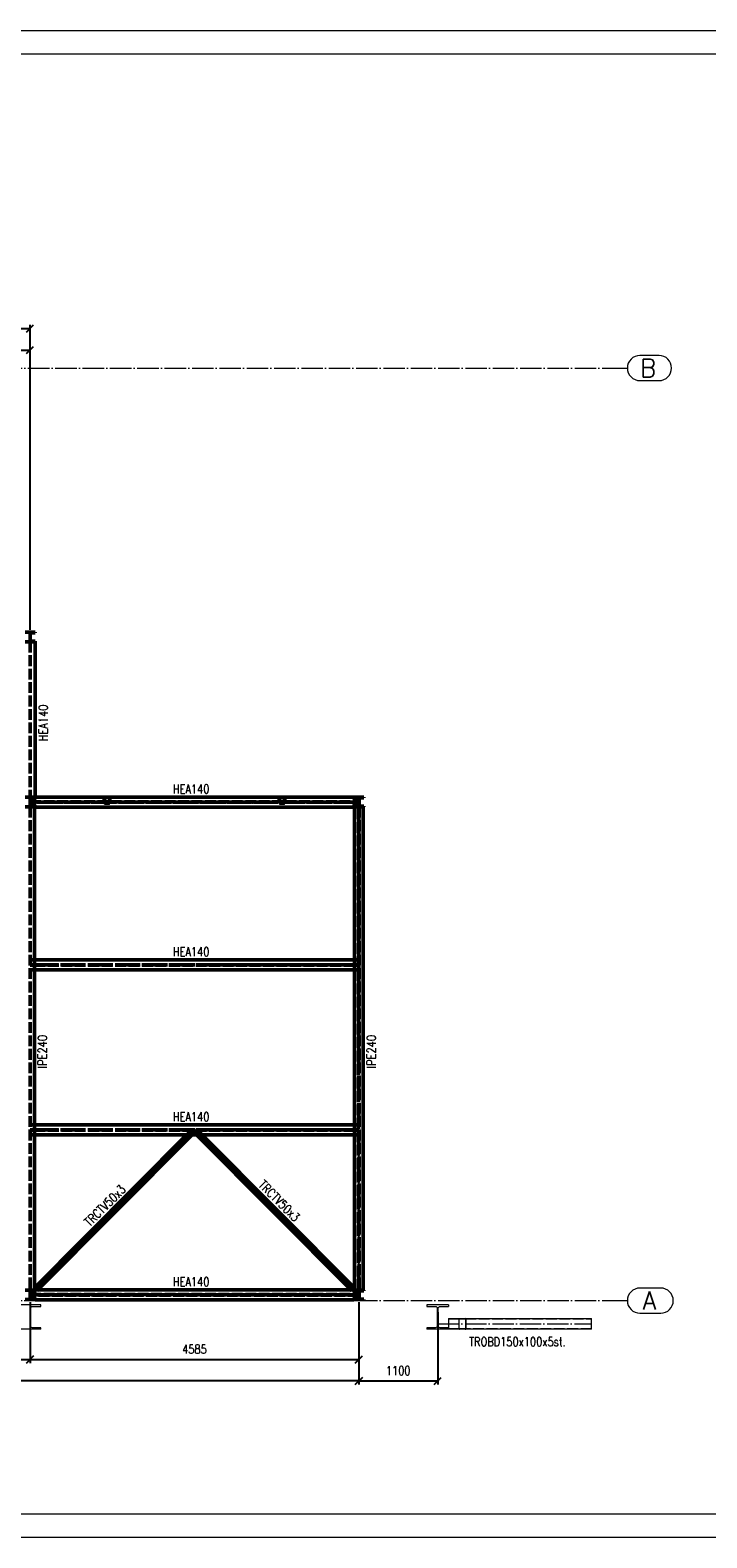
# Paper-space layout 'Layout1' of a CAD drawing. Extents: x -2 to 935, y -36 to 422.
# Tile 21 of 53: x 301 to 490, y 0 to 420. Entities that reach past the tile are written whole.
import ezdxf
from ezdxf.enums import TextEntityAlignment as Align

# ---------------------------------------------------------------- set-up
doc = ezdxf.new("R2010")
doc.units = 0
for name, pattern in [('ACAD_ISO02W100', [15, 12, -3]), ('ACAD_ISO04W100', [30.5, 24, -3, 0.5, -3]), ('HP_01_CER_B', [8, 5, -1, 1, -1])]:
    doc.linetypes.add(name, pattern=pattern)
doc.layers.get('0').update_dxf_attribs({"linetype": 'CONTINUOUS'})
doc.layers.get('DEFPOINTS').update_dxf_attribs({"color": 132, "linetype": 'CONTINUOUS'})
doc.layers.add('RAMECEK_HP', color=251, linetype='CONTINUOUS')
for name, color, linetype, lineweight in [('SS_1.ET-HALA_TaO-KCE_LEMOVANI', 9, 'CONTINUOUS', 13), ('SS_1.ET-HALA_TaO-RASTR', 7, 'HP_01_CER_B', 13), ('SS_1.ET-HALA_TaO-SLOUP', 9, 'CONTINUOUS', 13), ('SS_2.ET-HALA_TaO-VESTAVBA_A1÷B2-VAZBA2', 51, 'CONTINUOUS', 50), ('SS_KOTY', 3, 'CONTINUOUS', 25), ('SS_POPIS_PROFILU', 13, 'CONTINUOUS', 25), ('SS_STAV.OK-POPIS_PROFILU', 9, 'CONTINUOUS', 13)]:
    doc.layers.add(name, color=color, linetype=linetype, lineweight=lineweight)
doc.styles.add('ROMANS', font='romans.shx', dxfattribs={"width": 0.8})
doc.styles.add('romans.shx', font='romans.shx', dxfattribs={"height": 5})
doc.linetypes.add('ZIGZAG', pattern='A,0.00254,-5.08,[131,ltypeshp.shx,S=5.08,R=0,X=-5.08,Y=0],-10.16,[131,ltypeshp.shx,S=5.08,R=180,X=5.08,Y=0],-5.08', length=20.32254)
doc.dimstyles.new('A-1_(2.5)_50AS', dxfattribs={"dimtxt": 2.5, "dimasz": 2, "dimexe": 1, "dimexo": 2, "dimgap": 0, "dimtad": 0, "dimdec": 1, "dimlfac": 50, "dimrnd": 1, "dimtxsty": 'ROMANS', "dimblk1": 'OBLIQUE', "dimblk2": 'OBLIQUE', "dimsah": 1, "dimcen": 2, "dimclrd": 256, "dimclre": 256, "dimclrt": 256, "dimadec": 1, "dimazin": 2, "dimtfac": 0.714286, "dimtdec": 1, "dimtmove": 0, "dimatfit": 3, "dimldrblk": 'OPEN', "dimfxl": 1, "dimtvp": 1.142857, "dimtfill": 1, "dimtolj": 1, "dimlwd": -1, "dimlwe": -1, "dimarcsym": 0})

# ---------------------------------------------------------------- blocks, each defined once
blk = doc.blocks.new('*U6')
at = {"layer": 'RAMECEK_HP', "lineweight": 35, "const_width": 0.35}
for points in [[(0, 420), (0, 0), (743, 0), (743, 420)], [(6.5, 413.5), (6.5, 6.5), (736.5, 6.5), (736.5, 413.5)]]:
    blk.add_lwpolyline(points, close=True, dxfattribs=at)
at = {"layer": 'DEFPOINTS', "style": 'ROMANS', "width": 0.8}
blk.add_attdef('TISK', text='', height=10, dxfattribs=at).set_placement((743, -33), align=Align.RIGHT)
blk = doc.blocks.new('_Oblique')
at = {"color": 0, "linetype": 'ByBlock', "lineweight": -2}
blk.add_line((-0.5, -0.5), (0.5, 0.5), dxfattribs=at)
blk = doc.blocks.new('*D9')
at = {"layer": 'DEFPOINTS', "color": 0, "transparency": 16777216}
for p in [(187.14, 67.57, -9801.32), (300.74, 67.57, -9801.32), (300.74, 49.57)]:
    blk.add_point(p, dxfattribs=at)
at = {"layer": 'SS_KOTY', "transparency": 16777216}
for p, q in [((187.14, 65.57), (187.14, 48.57)), ((300.74, 65.57), (300.74, 48.57)), ((187.14, 49.57), (300.74, 49.57))]:
    blk.add_line(p, q, dxfattribs=at)
at = {"layer": 'SS_KOTY', "transparency": 16777216, "xscale": 2, "yscale": 2, "zscale": 2, "rotation": 180}
blk.add_blockref('_Oblique', (187.14, 49.57), dxfattribs=at)
at = {"layer": 'SS_KOTY', "transparency": 16777216, "xscale": 2, "yscale": 2, "zscale": 2}
blk.add_blockref('_Oblique', (300.74, 49.57), dxfattribs=at)
at = {"layer": 'SS_KOTY', "transparency": 16777216, "insert": (243.94, 52.43), "char_height": 2.5, "attachment_point": 5, "style": 'ROMANS', "bg_fill": 3, "box_fill_scale": 1.1, "bg_fill_color": 256, "bg_fill_true_color": 13158600, "bg_fill_transparency": 0}
blk.add_mtext('\\A1;5680', dxfattribs=at)
blk = doc.blocks.new('_OPEN')
at = {"color": 0, "linetype": 'ByBlock'}
for p, q in [((-1, 0.17), (0, 0)), ((0, 0), (-1, -0.17)), ((0, 0), (-1, 0))]:
    blk.add_line(p, q, dxfattribs=at)
blk = doc.blocks.new('*D10')
at = {"layer": 'DEFPOINTS', "color": 0, "transparency": 16777216}
for p in [(300.74, 67.57, -9801.32), (392.44, 67.57, -9801.32), (392.44, 49.57)]:
    blk.add_point(p, dxfattribs=at)
at = {"layer": 'SS_KOTY', "transparency": 16777216}
for p, q in [((300.74, 65.57), (300.74, 48.57)), ((392.44, 65.57), (392.44, 48.57)), ((300.74, 49.57), (392.44, 49.57))]:
    blk.add_line(p, q, dxfattribs=at)
at = {"layer": 'SS_KOTY', "transparency": 16777216, "xscale": 2, "yscale": 2, "zscale": 2, "rotation": 180}
blk.add_blockref('_Oblique', (300.74, 49.57), dxfattribs=at)
at = {"layer": 'SS_KOTY', "transparency": 16777216, "xscale": 2, "yscale": 2, "zscale": 2}
blk.add_blockref('_Oblique', (392.44, 49.57), dxfattribs=at)
at = {"layer": 'SS_KOTY', "transparency": 16777216, "insert": (346.59, 52.43), "char_height": 2.5, "attachment_point": 5, "style": 'ROMANS', "bg_fill": 3, "box_fill_scale": 1.1, "bg_fill_color": 256, "bg_fill_true_color": 13158600, "bg_fill_transparency": 0}
blk.add_mtext('\\A1;4585', dxfattribs=at)
blk = doc.blocks.new('*D11')
at = {"layer": 'DEFPOINTS', "color": 0, "transparency": 16777216}
for p in [(392.44, 67.57, -9801.32), (414.44, 64.77, -9790), (414.44, 43.57)]:
    blk.add_point(p, dxfattribs=at)
at = {"layer": 'SS_KOTY', "transparency": 16777216}
for p, q in [((392.44, 65.57), (392.44, 42.57)), ((414.44, 62.77), (414.44, 42.57)), ((392.44, 43.57), (414.44, 43.57))]:
    blk.add_line(p, q, dxfattribs=at)
at = {"layer": 'SS_KOTY', "transparency": 16777216, "xscale": 2, "yscale": 2, "zscale": 2, "rotation": 180}
blk.add_blockref('_Oblique', (392.44, 43.57), dxfattribs=at)
at = {"layer": 'SS_KOTY', "transparency": 16777216, "xscale": 2, "yscale": 2, "zscale": 2}
blk.add_blockref('_Oblique', (414.44, 43.57), dxfattribs=at)
at = {"layer": 'SS_KOTY', "transparency": 16777216, "insert": (403.44, 46.43), "char_height": 2.5, "attachment_point": 5, "style": 'ROMANS', "bg_fill": 3, "box_fill_scale": 1.1, "bg_fill_color": 256, "bg_fill_true_color": 13158600, "bg_fill_transparency": 0}
blk.add_mtext('\\A1;1100', dxfattribs=at)
blk = doc.blocks.new('*D12')
at = {"layer": 'DEFPOINTS', "color": 0, "transparency": 16777216}
for p in [(392.44, 67.57, -9801.32), (73.54, 65.82, -9790), (73.54, 43.57)]:
    blk.add_point(p, dxfattribs=at)
at = {"layer": 'SS_KOTY', "transparency": 16777216}
for p, q in [((73.54, 63.82), (73.54, 42.57)), ((392.44, 65.57), (392.44, 42.57)), ((392.44, 43.57), (73.54, 43.57))]:
    blk.add_line(p, q, dxfattribs=at)
at = {"layer": 'SS_KOTY', "transparency": 16777216, "xscale": 2, "yscale": 2, "zscale": 2, "rotation": 180}
blk.add_blockref('_Oblique', (73.54, 43.57), dxfattribs=at)
at = {"layer": 'SS_KOTY', "transparency": 16777216, "xscale": 2, "yscale": 2, "zscale": 2}
blk.add_blockref('_Oblique', (392.44, 43.57), dxfattribs=at)
at = {"layer": 'SS_KOTY', "transparency": 16777216, "insert": (232.99, 46.43), "char_height": 2.5, "attachment_point": 5, "style": 'ROMANS', "bg_fill": 3, "box_fill_scale": 1.1, "bg_fill_color": 256, "bg_fill_true_color": 13158600, "bg_fill_transparency": 0}
blk.add_mtext('\\A1;15945', dxfattribs=at)
blk = doc.blocks.new('*D26')
at = {"layer": 'DEFPOINTS', "color": 0, "transparency": 16777216}
for p in [(300.74, 337), (172.74, 296.97, -9801.32), (300.74, 250.97, -9800)]:
    blk.add_point(p, dxfattribs=at)
at = {"layer": 'SS_KOTY', "transparency": 16777216}
for p, q in [((172.74, 298.97), (172.74, 338)), ((172.74, 337), (300.74, 337)), ((300.74, 252.97), (300.74, 338))]:
    blk.add_line(p, q, dxfattribs=at)
at = {"layer": 'SS_KOTY', "transparency": 16777216, "xscale": 2, "yscale": 2, "zscale": 2, "rotation": 180}
blk.add_blockref('_Oblique', (172.74, 337), dxfattribs=at)
at = {"layer": 'SS_KOTY', "transparency": 16777216, "xscale": 2, "yscale": 2, "zscale": 2}
blk.add_blockref('_Oblique', (300.74, 337), dxfattribs=at)
at = {"layer": 'SS_KOTY', "transparency": 16777216, "insert": (236.74, 339.86), "char_height": 2.5, "attachment_point": 5, "style": 'ROMANS', "bg_fill": 3, "box_fill_scale": 1.1, "bg_fill_color": 256, "bg_fill_true_color": 13158600, "bg_fill_transparency": 0}
blk.add_mtext('\\A1;6400', dxfattribs=at)
blk = doc.blocks.new('*D29')
at = {"layer": 'DEFPOINTS', "color": 0, "transparency": 16777216}
for p in [(300.74, 331), (254.74, 250.97, -9800.8), (300.74, 250.97, -9800)]:
    blk.add_point(p, dxfattribs=at)
at = {"layer": 'SS_KOTY', "transparency": 16777216}
for p, q in [((254.74, 252.97), (254.74, 332)), ((254.74, 331), (300.74, 331)), ((300.74, 252.97), (300.74, 332))]:
    blk.add_line(p, q, dxfattribs=at)
at = {"layer": 'SS_KOTY', "transparency": 16777216, "xscale": 2, "yscale": 2, "zscale": 2, "rotation": 180}
blk.add_blockref('_Oblique', (254.74, 331), dxfattribs=at)
at = {"layer": 'SS_KOTY', "transparency": 16777216, "xscale": 2, "yscale": 2, "zscale": 2}
blk.add_blockref('_Oblique', (300.74, 331), dxfattribs=at)
at = {"layer": 'SS_KOTY', "transparency": 16777216, "insert": (277.74, 333.86), "char_height": 2.5, "attachment_point": 5, "style": 'ROMANS', "bg_fill": 3, "box_fill_scale": 1.1, "bg_fill_color": 256, "bg_fill_true_color": 13158600, "bg_fill_transparency": 0}
blk.add_mtext('\\A1;2300', dxfattribs=at)

psp = doc.layouts.get("Layout1")

# ---------------------------------------------------------------- linework, layer by layer
at = {"layer": 'SS_1.ET-HALA_TaO-KCE_LEMOVANI', "color": 5, "linetype": 'Continuous', "ltscale": 0.25}
for p, q in [((420.3392, 60.7703), (420.3392, 58.1703)), ((420.4392, 58.1703), (420.4392, 60.7703)), ((420.5392, 60.9703), (422.1392, 60.9703)), ((420.5392, 60.8703), (422.1392, 60.8703)), ((422.1392, 60.9703), (457.3422, 60.9703)), ((422.2392, 60.7703), (422.2392, 58.1703)), ((422.3392, 58.1703), (422.3392, 60.7703)), ((422.1392, 58.0703), (420.5392, 58.0703)), ((422.1392, 57.9703), (420.5392, 57.9703)), ((457.3422, 57.9703), (422.1392, 57.9703))]:
    psp.add_line(p, q, dxfattribs=at)
at = {"layer": 'SS_1.ET-HALA_TaO-KCE_LEMOVANI', "color": 9, "linetype": 'ACAD_ISO02W100', "ltscale": 0.25}
for p, q in [((422.1392, 60.8703), (457.3422, 60.8703)), ((457.3422, 58.0703), (422.1392, 58.0703))]:
    psp.add_line(p, q, dxfattribs=at)
at = {"layer": 'SS_1.ET-HALA_TaO-KCE_LEMOVANI', "color": 9, "linetype": 'ZIGZAG', "ltscale": 0.25}
psp.add_line((457.3422, 57.9703), (457.3422, 60.9703), dxfattribs=at)
at = {"layer": 'SS_1.ET-HALA_TaO-KCE_LEMOVANI', "color": 5, "linetype": 'Continuous', "ltscale": 0.25}
for centre, start, end in [((420.5392, 60.7703), 90, 180), ((422.1392, 60.7703), 0, 90), ((420.5392, 58.1703), 180, 270), ((422.1392, 58.1703), 270, 0)]:
    psp.add_arc(centre, 0.2, start, end, dxfattribs=at)
at = {"layer": 'SS_1.ET-HALA_TaO-KCE_LEMOVANI', "color": 5, "linetype": 'Continuous', "ltscale": 0.25, "extrusion": (-7.27596e-13, 3.0138e-13, -1)}
psp.add_arc((-420.5392, 60.7703), 0.1, 0, 90, dxfattribs=at)
at = {"layer": 'SS_1.ET-HALA_TaO-KCE_LEMOVANI', "color": 5, "linetype": 'Continuous', "ltscale": 0.25, "extrusion": (3.0138e-13, 7.27596e-13, -1)}
psp.add_arc((-422.1392, 60.7703), 0.1, 90, 180, dxfattribs=at)
at = {"layer": 'SS_1.ET-HALA_TaO-KCE_LEMOVANI', "color": 5, "linetype": 'Continuous', "ltscale": 0.25, "extrusion": (0, 0, -1)}
for centre, start, end in [((-420.5392, 58.1703), 270, 0), ((-422.1392, 58.1703), 180, 270)]:
    psp.add_arc(centre, 0.1, start, end, dxfattribs=at)
at = {"layer": 'SS_1.ET-HALA_TaO-RASTR', "linetype": 'Continuous', "ltscale": 0.25}
for p, q in [((476.1745, 329.4703), (470.8412, 329.4703)), ((470.8412, 322.4703), (476.1745, 322.4703)), ((476.6507, 69.4703), (470.8412, 69.4703)), ((470.8412, 62.4703), (476.6507, 62.4703))]:
    psp.add_line(p, q, dxfattribs=at)
at = {"layer": 'SS_1.ET-HALA_TaO-RASTR', "linetype": 'ACAD_ISO04W100', "ltscale": 0.25}
for p, q in [((462.3422, 325.9703), (462.3412, 325.9703)), ((462.3412, 325.9703), (467.3412, 325.9703)), ((462.3422, 65.9703), (462.3412, 65.9703)), ((462.3412, 65.9703), (467.3412, 65.9703))]:
    psp.add_line(p, q, dxfattribs=at)
at = {"layer": 'SS_1.ET-HALA_TaO-RASTR', "linetype": 'Continuous', "ltscale": 0.25}
for centre, start, end in [((470.8412, 325.9703), 90, 270), ((476.1745, 325.9703), 270, 90), ((470.8412, 65.9703), 90, 270), ((476.6507, 65.9703), 270, 90)]:
    psp.add_arc(centre, 3.5, start, end, dxfattribs=at)
at = {"layer": 'SS_2.ET-HALA_TaO-VESTAVBA_A1÷B2-VAZBA2', "color": 1, "linetype": 'Continuous', "ltscale": 0.25}
for p, q in [((299.3392, 206.3003), (302.1392, 206.3003)), ((301.0342, 206.1303), (302.1392, 206.1303)), ((391.0392, 206.3703), (302.1392, 206.3703)), ((302.1392, 206.3003), (302.1392, 205.9703)), ((391.0392, 205.9703), (391.0392, 206.3703)), ((391.0392, 206.3003), (393.8392, 206.3003)), ((391.0392, 206.1303), (392.1442, 206.1303)), ((392.7342, 206.1303), (393.8392, 206.1303)), ((393.8392, 206.1303), (393.8392, 206.3003)), ((299.3392, 203.6403), (302.1392, 203.6403)), ((300.7942, 205.8903), (300.7942, 204.0503)), ((302.0392, 205.8703), (300.7942, 205.8703)), ((300.7942, 204.0703), (302.0392, 204.0703)), ((302.1392, 203.8103), (301.0342, 203.8103)), ((301.9392, 160.9703), (301.9392, 203.6403)), ((302.1392, 203.9703), (302.1392, 203.5703)), ((302.1392, 203.5703), (391.0392, 203.5703)), ((391.0392, 203.5703), (391.0392, 203.9703)), ((392.1442, 203.8103), (391.0392, 203.8103)), ((391.0392, 203.6403), (393.8392, 203.6403)), ((392.3842, 205.8703), (391.1392, 205.8703)), ((391.1392, 204.0703), (392.3842, 204.0703)), ((391.2392, 160.9703), (391.2392, 203.6403)), ((392.3842, 205.8903), (392.3842, 205.8703)), ((392.3842, 205.8703), (392.3842, 204.0703)), ((392.3842, 204.0703), (392.3842, 204.0503)), ((392.4942, 204.0503), (392.4942, 205.8903)), ((393.8392, 203.8103), (392.7342, 203.8103)), ((393.8392, 203.6403), (393.8392, 203.8103)), ((301.9392, 160.9703), (391.2392, 160.9703)), ((301.9392, 158.1703), (301.9392, 160.9703)), ((391.2392, 158.1703), (391.2392, 160.9703)), ((301.9392, 114.9703), (301.9392, 158.1703)), ((301.9392, 158.1703), (391.2392, 158.1703)), ((391.2392, 114.9703), (391.2392, 158.1703)), ((301.9392, 114.9703), (391.2392, 114.9703)), ((301.9392, 112.1703), (301.9392, 114.9703)), ((391.2392, 112.1703), (391.2392, 114.9703)), ((301.9392, 112.1703), (391.2392, 112.1703))]:
    psp.add_line(p, q, dxfattribs=at)
at = {"layer": 'SS_2.ET-HALA_TaO-VESTAVBA_A1÷B2-VAZBA2', "color": 3, "linetype": 'ACAD_ISO02W100', "ltscale": 0.25}
for p, q in [((321.4392, 204.8603), (321.4392, 206.1403)), ((321.5192, 206.1403), (321.5192, 204.8603)), ((321.5992, 206.3003), (322.8792, 206.3003)), ((321.5992, 206.2203), (322.8792, 206.2203)), ((322.9592, 204.8603), (322.9592, 206.1403)), ((323.0392, 206.1403), (323.0392, 204.8603)), ((370.2392, 204.8603), (370.2392, 206.1403)), ((370.3192, 206.1403), (370.3192, 204.8603)), ((370.3992, 206.3003), (371.6792, 206.3003)), ((370.3992, 206.2203), (371.6792, 206.2203)), ((371.7592, 204.8603), (371.7592, 206.1403)), ((371.8392, 206.1403), (371.8392, 204.8603)), ((300.7942, 205.0253), (392.3842, 205.0253)), ((392.3842, 204.9153), (300.7942, 204.9153)), ((322.8792, 204.7803), (321.5992, 204.7803)), ((321.5992, 204.7003), (322.8792, 204.7003)), ((371.6792, 204.7803), (370.3992, 204.7803)), ((370.3992, 204.7003), (371.6792, 204.7003)), ((300.8012, 160.9703), (301.9392, 160.9703)), ((391.2392, 160.9703), (392.3772, 160.9703)), ((300.8012, 159.6253), (301.8392, 159.6253)), ((301.8392, 159.5153), (300.8012, 159.5153)), ((300.8012, 158.1703), (301.9392, 158.1703)), ((301.8392, 159.6253), (301.9099, 159.6253)), ((301.8392, 159.6253), (301.8392, 159.5153)), ((301.9099, 159.5153), (301.8392, 159.5153)), ((301.9099, 159.6253), (301.9392, 159.6253)), ((301.9392, 159.5153), (301.9099, 159.5153)), ((301.9392, 159.6253), (391.2392, 159.6253)), ((391.2392, 159.5153), (301.9392, 159.5153)), ((391.2392, 159.6253), (391.2685, 159.6253)), ((391.2685, 159.5153), (391.2392, 159.5153)), ((391.2392, 158.1703), (392.3772, 158.1703)), ((391.2685, 159.6253), (391.3392, 159.6253)), ((391.3392, 159.5153), (391.2685, 159.5153)), ((391.3392, 159.6253), (392.3772, 159.6253)), ((391.3392, 159.5153), (391.3392, 159.6253)), ((392.3772, 159.5153), (391.3392, 159.5153)), ((300.8012, 114.9703), (301.9392, 114.9703)), ((300.8012, 113.6253), (301.8392, 113.6253)), ((301.8392, 113.5153), (300.8012, 113.5153)), ((301.8392, 113.6253), (301.9099, 113.6253)), ((301.8392, 113.6253), (301.8392, 113.5153)), ((301.9099, 113.5153), (301.8392, 113.5153)), ((301.9099, 113.6253), (301.9392, 113.6253)), ((301.9392, 113.5153), (301.9099, 113.5153)), ((301.9392, 113.6253), (391.2392, 113.6253)), ((391.2392, 113.5153), (301.9392, 113.5153)), ((344.4878, 112.1703), (345.8284, 113.5153)), ((346.5366, 112.8093), (345.8284, 113.5153)), ((347.35, 113.5153), (346.6417, 112.8093)), ((347.35, 113.5153), (347.3075, 113.4729)), ((347.35, 113.5153), (348.6906, 112.1703)), ((391.2392, 114.9703), (392.3772, 114.9703)), ((391.2392, 113.6253), (391.2685, 113.6253)), ((391.2685, 113.5153), (391.2392, 113.5153)), ((391.2685, 113.6253), (391.3392, 113.6253)), ((391.3392, 113.5153), (391.2685, 113.5153)), ((391.3392, 113.6253), (392.3772, 113.6253)), ((391.3392, 113.5153), (391.3392, 113.6253)), ((392.3772, 113.5153), (391.3392, 113.5153)), ((300.8012, 112.1703), (301.9392, 112.1703)), ((345.815, 112.1703), (346.4941, 112.8517)), ((345.8997, 112.1703), (346.5366, 112.8093)), ((345.8997, 112.1703), (346.5366, 112.8093)), ((346.5366, 112.8093), (346.4941, 112.8517)), ((347.2787, 112.1703), (346.6417, 112.8093)), ((391.2392, 112.1703), (392.3772, 112.1703))]:
    psp.add_line(p, q, dxfattribs=at)
at = {"layer": 'SS_2.ET-HALA_TaO-VESTAVBA_A1÷B2-VAZBA2', "color": 7, "linetype": 'ACAD_ISO04W100', "ltscale": 0.25}
for p, q in [((392.4392, 204.9703), (300.7392, 204.9703)), ((392.4392, 159.5703), (300.7392, 159.5703)), ((392.4392, 113.5703), (300.7392, 113.5703))]:
    psp.add_line(p, q, dxfattribs=at)
at = {"layer": 'SS_2.ET-HALA_TaO-VESTAVBA_A1÷B2-VAZBA2', "color": 1, "linetype": 'Continuous', "ltscale": 0.25, "extrusion": (-1.51582e-13, 6.27875e-14, -1)}
psp.add_arc((-301.0342, 205.8903), 0.24, 0, 90, dxfattribs=at)
at = {"layer": 'SS_2.ET-HALA_TaO-VESTAVBA_A1÷B2-VAZBA2', "color": 3, "linetype": 'ACAD_ISO02W100', "ltscale": 0.25}
for centre, start, end in [((321.5992, 206.1403), 90, 180), ((322.8792, 206.1403), 0, 90), ((370.3992, 206.1403), 90, 180), ((371.6792, 206.1403), 0, 90), ((321.5992, 204.8603), 180, 270), ((322.8792, 204.8603), 270, 0), ((370.3992, 204.8603), 180, 270), ((371.6792, 204.8603), 270, 0)]:
    psp.add_arc(centre, 0.16, start, end, dxfattribs=at)
at = {"layer": 'SS_2.ET-HALA_TaO-VESTAVBA_A1÷B2-VAZBA2', "color": 3, "linetype": 'ACAD_ISO02W100', "ltscale": 0.25, "extrusion": (9.09495e-13, -3.76725e-13, -1)}
for centre in [(-321.5992, 206.1403), (-370.3992, 206.1403)]:
    psp.add_arc(centre, 0.08, 0, 90, dxfattribs=at)
at = {"layer": 'SS_2.ET-HALA_TaO-VESTAVBA_A1÷B2-VAZBA2', "color": 3, "linetype": 'ACAD_ISO02W100', "ltscale": 0.25, "extrusion": (-3.76725e-13, -9.09495e-13, -1)}
for centre in [(-322.8792, 206.1403), (-371.6792, 206.1403)]:
    psp.add_arc(centre, 0.08, 90, 180, dxfattribs=at)
at = {"layer": 'SS_2.ET-HALA_TaO-VESTAVBA_A1÷B2-VAZBA2', "color": 1, "linetype": 'Continuous', "ltscale": 0.25, "extrusion": (0, 0, -1)}
for centre, radius, start, end in [((-392.1442, 205.8903), 0.24, 90, 180), ((-392.7342, 205.8903), 0.24, 0, 90), ((-302.0392, 203.9703), 0.1, 90, 180), ((-391.1392, 203.9703), 0.1, 0, 90), ((-392.1442, 204.0503), 0.24, 180, 270), ((-392.7342, 204.0503), 0.24, 270, 0)]:
    psp.add_arc(centre, radius, start, end, dxfattribs=at)
at = {"layer": 'SS_2.ET-HALA_TaO-VESTAVBA_A1÷B2-VAZBA2', "color": 1, "linetype": 'Continuous', "ltscale": 0.25, "extrusion": (-1.51582e-13, -6.27875e-14, -1)}
psp.add_arc((-301.0342, 204.0503), 0.24, 270, 0, dxfattribs=at)
at = {"layer": 'SS_2.ET-HALA_TaO-VESTAVBA_A1÷B2-VAZBA2', "color": 1, "linetype": 'Continuous', "ltscale": 0.25, "extrusion": (1.5069e-13, -3.63798e-13, -1)}
psp.add_arc((-302.0392, 205.9703), 0.1, 180, 270, dxfattribs=at)
at = {"layer": 'SS_2.ET-HALA_TaO-VESTAVBA_A1÷B2-VAZBA2', "color": 3, "linetype": 'ACAD_ISO02W100', "ltscale": 0.25, "extrusion": (9.09495e-13, 3.76725e-13, -1)}
for centre in [(-321.5992, 204.8603), (-370.3992, 204.8603)]:
    psp.add_arc(centre, 0.08, 270, 0, dxfattribs=at)
at = {"layer": 'SS_2.ET-HALA_TaO-VESTAVBA_A1÷B2-VAZBA2', "color": 3, "linetype": 'ACAD_ISO02W100', "ltscale": 0.25, "extrusion": (-3.76725e-13, 9.09495e-13, -1)}
for centre in [(-322.8792, 204.8603), (-371.6792, 204.8603)]:
    psp.add_arc(centre, 0.08, 180, 270, dxfattribs=at)
at = {"layer": 'SS_2.ET-HALA_TaO-VESTAVBA_A1÷B2-VAZBA2', "color": 1, "linetype": 'Continuous', "ltscale": 0.25, "extrusion": (-3.63798e-13, -1.5069e-13, -1)}
psp.add_arc((-391.1392, 205.9703), 0.1, 270, 0, dxfattribs=at)

# ---------------------------------------------------------------- block references
at = {"layer": 'RAMECEK_HP'}
psp.add_blockref('*U6', (0, 0), dxfattribs=at)

# ---------------------------------------------------------------- texts
at = {"layer": 'SS_1.ET-HALA_TaO-RASTR', "color": 7, "style": 'romans.shx'}
for s, p in [('B', (470.8984, 323.4703)), ('A', (471.5981, 63.4703))]:
    psp.add_text(s, height=5, dxfattribs=at).set_placement(p)
at = {"layer": 'SS_POPIS_PROFILU', "color": 13, "style": 'romans.shx', "width": 0.8}
for s, rotation, p in [('HEA140', 90, (305.6602, 221.9315)), ('IPE240', 90, (305.4392, 130.7553)), ('IPE240', 90, (397.1602, 130.7553)), ('TRCTV50x3', 45.09357, (317.4013, 86.4415)), ('TRCTV50x3', 314.90643, (364.2513, 98.0049))]:
    psp.add_text(s, height=2.5, rotation=rotation, dxfattribs=at).set_placement(p)
for p in [(340.5504, 207.3803), (340.5504, 161.9803), (340.5504, 115.9803), (340.5504, 69.9803)]:
    psp.add_text('HEA140', height=2.5, dxfattribs=at).set_placement(p)
at = {"layer": 'SS_STAV.OK-POPIS_PROFILU', "color": 9, "style": 'romans.shx', "width": 0.8}
psp.add_text('TROBD150x100x5st.', height=2.5, dxfattribs=at).set_placement((423.2168, 53.2504))

# ---------------------------------------------------------------- next in the draw order: dimensions: what is measured, and where the dimension line sits
at = {"layer": 'SS_KOTY'}
for base, p1, p2, picture, middle in [((300.7392, 337.0029), (172.7392, 296.9703, -9801.32), (300.7392, 250.9703, -9800), '*D26', (236.7392, 339.86)), ((300.7392, 49.5682), (187.1392, 67.5703, -9801.32), (300.7392, 67.5703, -9801.32), '*D9', (243.9392, 52.4254))]:
    dim = psp.add_linear_dim(base=base, p1=p1, p2=p2, dimstyle='A-1_(2.5)_50AS', override={"dimtmove": 1}, dxfattribs=at)
    dim.commit()
    dim.dimension.update_dxf_attribs({"geometry": picture, "text_midpoint": middle})

# ---------------------------------------------------------------- next in the draw order: dimensions: what is measured, and where the dimension line sits
for base, p1, p2, picture, middle in [((300.7392, 331.0029), (254.7392, 250.9703, -9800.8), (300.7392, 250.9703, -9800), '*D29', (277.7392, 333.86)), ((392.4392, 49.5682), (300.7392, 67.5703, -9801.32), (392.4392, 67.5703, -9801.32), '*D10', (346.5892, 52.4254))]:
    dim = psp.add_linear_dim(base=base, p1=p1, p2=p2, dimstyle='A-1_(2.5)_50AS', override={"dimtmove": 1}, dxfattribs=at)
    dim.commit()
    dim.dimension.update_dxf_attribs({"geometry": picture, "text_midpoint": middle})

# ---------------------------------------------------------------- next in the draw order: linework, layer by layer
at = {"layer": 'SS_1.ET-HALA_TaO-RASTR', "linetype": 'ACAD_ISO04W100', "ltscale": 0.25}
psp.add_line((48.5392, 325.9703), (462.3422, 325.9703), dxfattribs=at)
at = {"layer": 'SS_2.ET-HALA_TaO-VESTAVBA_A1÷B2-VAZBA2', "color": 1, "linetype": 'Continuous', "ltscale": 0.25}
for p, q in [((302.1392, 252.3003), (299.3392, 252.3003)), ((302.1392, 252.3003), (302.1392, 252.1303)), ((302.1392, 249.6403), (299.3392, 249.6403)), ((300.7942, 251.8903), (300.7942, 250.0503)), ((301.0342, 252.1303), (302.1392, 252.1303)), ((302.1392, 249.8103), (301.0342, 249.8103)), ((302.1392, 249.8103), (302.1392, 249.6403)), ((302.1392, 249.6403), (302.1392, 206.3003))]:
    psp.add_line(p, q, dxfattribs=at)
at = {"layer": 'SS_2.ET-HALA_TaO-VESTAVBA_A1÷B2-VAZBA2', "color": 3, "linetype": 'ACAD_ISO02W100', "ltscale": 0.25}
psp.add_line((300.7942, 249.6403), (300.7942, 206.3003), dxfattribs=at)
at = {"layer": 'SS_2.ET-HALA_TaO-VESTAVBA_A1÷B2-VAZBA2', "color": 1, "linetype": 'Continuous', "ltscale": 0.25, "extrusion": (1.51582e-13, -6.27875e-14, -1)}
psp.add_arc((-301.0342, 251.8903), 0.24, 0, 90, dxfattribs=at)
at = {"layer": 'SS_2.ET-HALA_TaO-VESTAVBA_A1÷B2-VAZBA2', "color": 1, "linetype": 'Continuous', "ltscale": 0.25, "extrusion": (1.51582e-13, 6.27875e-14, -1)}
psp.add_arc((-301.0342, 250.0503), 0.24, 270, 0, dxfattribs=at)

# ---------------------------------------------------------------- next in the draw order: dimensions: what is measured, and where the dimension line sits
at = {"layer": 'SS_KOTY'}
dim = psp.add_linear_dim(base=(414.4392, 43.5682), p1=(392.4392, 67.5703, -9801.32), p2=(414.4392, 64.7703, -9790), dimstyle='A-1_(2.5)_50AS', override={"dimtmove": 1}, dxfattribs=at)
dim.commit()
dim.dimension.update_dxf_attribs({"geometry": '*D11', "text_midpoint": (403.4392, 46.4254)})

# ---------------------------------------------------------------- next in the draw order: linework, layer by layer
at = {"layer": 'SS_1.ET-HALA_TaO-KCE_LEMOVANI', "color": 9, "linetype": 'ACAD_ISO04W100', "ltscale": 0.25}
psp.add_line((414.4392, 59.4703), (457.3422, 59.4703), dxfattribs=at)
at = {"layer": 'SS_1.ET-HALA_TaO-KCE_LEMOVANI', "color": 5, "linetype": 'Continuous', "ltscale": 0.25}
for p, q in [((417.4392, 60.9703), (420.5392, 60.9703)), ((417.4392, 60.9703), (417.4392, 58.4003)), ((420.5392, 57.9703), (417.4392, 57.9703))]:
    psp.add_line(p, q, dxfattribs=at)
at = {"layer": 'SS_1.ET-HALA_TaO-KCE_LEMOVANI', "color": 9, "linetype": 'ACAD_ISO02W100', "ltscale": 0.25}
for p, q in [((417.4392, 60.8703), (420.5392, 60.8703)), ((420.5392, 58.0703), (417.4392, 58.0703))]:
    psp.add_line(p, q, dxfattribs=at)
at = {"layer": 'SS_1.ET-HALA_TaO-SLOUP', "color": 5, "linetype": 'Continuous', "ltscale": 0.25}
for p, q in [((417.4392, 64.7703), (411.4392, 64.7703)), ((411.4392, 64.7703), (411.4392, 64.3403)), ((411.4392, 64.3403), (413.7792, 64.3403)), ((414.3192, 63.8003), (414.3192, 58.9403)), ((414.5592, 58.9403), (414.5592, 63.8003)), ((415.0992, 64.3403), (417.4392, 64.3403)), ((417.4392, 64.7703), (417.4392, 64.3403)), ((413.7792, 58.4003), (411.4392, 58.4003)), ((411.4392, 58.4003), (411.4392, 57.9703)), ((417.4392, 57.9703), (411.4392, 57.9703)), ((417.4392, 58.4003), (415.0992, 58.4003)), ((417.4392, 58.4003), (417.4392, 57.9703))]:
    psp.add_line(p, q, dxfattribs=at)
at = {"layer": 'SS_1.ET-HALA_TaO-SLOUP', "color": 5, "linetype": 'Continuous', "ltscale": 0.25, "extrusion": (0, 0, -1)}
for centre, start, end in [((-413.7792, 63.8003), 90, 180), ((-415.0992, 63.8003), 0, 90), ((-413.7792, 58.9403), 180, 270), ((-415.0992, 58.9403), 270, 0)]:
    psp.add_arc(centre, 0.54, start, end, dxfattribs=at)

# ---------------------------------------------------------------- next in the draw order: dimensions: what is measured, and where the dimension line sits
at = {"layer": 'SS_KOTY'}
dim = psp.add_linear_dim(base=(73.5392, 43.5682), p1=(392.4392, 67.5703, -9801.32), p2=(73.5392, 65.8203, -9790), dimstyle='A-1_(2.5)_50AS', dxfattribs=at)
dim.commit()
dim.dimension.update_dxf_attribs({"geometry": '*D12', "text_midpoint": (232.9892, 46.4254)})

# ---------------------------------------------------------------- next in the draw order: linework, layer by layer
at = {"layer": 'SS_1.ET-HALA_TaO-RASTR', "linetype": 'ACAD_ISO04W100', "ltscale": 0.25}
psp.add_line((48.5392, 65.9703), (462.3422, 65.9703), dxfattribs=at)
at = {"layer": 'SS_1.ET-HALA_TaO-SLOUP', "color": 5, "linetype": 'Continuous', "ltscale": 0.25}
for p, q in [((303.7392, 64.7703), (297.7392, 64.7703)), ((300.8592, 58.9403), (300.8592, 63.8003)), ((301.3992, 64.3403), (303.7392, 64.3403)), ((303.7392, 64.3403), (303.7392, 64.7703)), ((303.7392, 57.9703), (297.7392, 57.9703)), ((303.7392, 58.4003), (301.3992, 58.4003)), ((303.7392, 57.9703), (303.7392, 58.4003))]:
    psp.add_line(p, q, dxfattribs=at)
at = {"layer": 'SS_1.ET-HALA_TaO-SLOUP', "color": 5, "linetype": 'Continuous', "ltscale": 0.25, "extrusion": (0, 0, -1)}
for centre, start, end in [((-301.3992, 63.8003), 0, 90), ((-301.3992, 58.9403), 270, 0)]:
    psp.add_arc(centre, 0.54, start, end, dxfattribs=at)
at = {"layer": 'SS_2.ET-HALA_TaO-VESTAVBA_A1÷B2-VAZBA2', "color": 3, "linetype": 'ACAD_ISO02W100', "ltscale": 0.25}
for p, q in [((300.8012, 203.6403), (300.8012, 68.9003)), ((392.3772, 68.9003), (392.3772, 203.6403)), ((392.5012, 203.6403), (392.5012, 68.9003)), ((301.9817, 69.4401), (345.8709, 113.4729)), ((346.4941, 112.8517), (302.6049, 68.8189)), ((346.6842, 112.8517), (390.5734, 68.8189)), ((347.3075, 113.4729), (391.1967, 69.4401)), ((300.7942, 67.6253), (392.3842, 67.6253)), ((392.3842, 67.5153), (300.7942, 67.5153)), ((302.4531, 68.9703), (302.6049, 68.8189)), ((302.4531, 68.9703), (302.6474, 68.7765)), ((302.6049, 68.8189), (302.7558, 68.9703)), ((302.6474, 68.7765), (302.8406, 68.9703)), ((302.6474, 68.7765), (302.8406, 68.9703)), ((390.5309, 68.7765), (390.3378, 68.9703)), ((390.3378, 68.9703), (390.5309, 68.7765)), ((390.4225, 68.9703), (390.5734, 68.8189)), ((390.5309, 68.7765), (391.2392, 69.4825)), ((390.5734, 68.8189), (391.1967, 69.4401))]:
    psp.add_line(p, q, dxfattribs=at)
at = {"layer": 'SS_2.ET-HALA_TaO-VESTAVBA_A1÷B2-VAZBA2', "color": 7, "linetype": 'ACAD_ISO04W100', "ltscale": 0.25}
for p, q in [((392.4392, 204.9703), (392.4392, 67.5703)), ((346.5892, 113.5703), (300.7392, 67.5703)), ((346.5892, 113.5703), (392.4392, 67.5703)), ((392.4392, 67.5703), (300.7392, 67.5703))]:
    psp.add_line(p, q, dxfattribs=at)
at = {"layer": 'SS_2.ET-HALA_TaO-VESTAVBA_A1÷B2-VAZBA2', "color": 1, "linetype": 'Continuous', "ltscale": 0.25}
for p, q in [((393.6392, 68.9003), (393.6392, 203.6403)), ((344.4878, 112.1703), (301.9392, 69.4825)), ((301.9392, 68.9003), (301.9392, 112.1703)), ((302.8406, 68.9703), (345.8997, 112.1703)), ((347.2787, 112.1703), (390.3378, 68.9703)), ((391.2392, 69.4825), (348.6906, 112.1703)), ((391.2392, 68.9003), (391.2392, 112.1703)), ((302.1392, 68.9003), (299.3392, 68.9003)), ((300.7942, 68.4903), (300.7942, 66.6503)), ((302.0392, 68.4703), (300.7942, 68.4703)), ((301.0342, 68.7303), (302.1392, 68.7303)), ((301.9392, 69.4825), (302.4531, 68.9703)), ((391.0392, 68.9703), (302.1392, 68.9703)), ((302.1392, 68.9703), (302.1392, 68.5703)), ((390.7253, 68.9703), (391.2392, 69.4825)), ((391.0392, 68.5703), (391.0392, 68.9703)), ((393.8392, 68.9003), (391.0392, 68.9003)), ((391.0392, 68.7303), (392.1442, 68.7303)), ((392.3842, 68.4703), (391.1392, 68.4703)), ((392.3842, 68.4903), (392.3842, 68.4703)), ((392.3842, 68.4703), (392.3842, 66.6703)), ((392.4942, 66.6503), (392.4942, 68.4903)), ((392.7342, 68.7303), (393.8392, 68.7303)), ((393.8392, 68.7303), (393.8392, 68.9003)), ((299.3392, 66.2403), (302.1392, 66.2403)), ((300.7942, 66.6703), (302.0392, 66.6703)), ((302.1392, 66.4103), (301.0342, 66.4103)), ((302.1392, 66.5703), (302.1392, 66.1703)), ((302.1392, 66.1703), (391.0392, 66.1703)), ((391.0392, 66.1703), (391.0392, 66.5703)), ((392.1442, 66.4103), (391.0392, 66.4103)), ((391.0392, 66.2403), (393.8392, 66.2403)), ((391.1392, 66.6703), (392.3842, 66.6703)), ((392.3842, 66.6703), (392.3842, 66.6503)), ((393.8392, 66.4103), (392.7342, 66.4103)), ((393.8392, 66.2403), (393.8392, 66.4103))]:
    psp.add_line(p, q, dxfattribs=at)
at = {"layer": 'SS_2.ET-HALA_TaO-VESTAVBA_A1÷B2-VAZBA2', "color": 1, "linetype": 'Continuous', "ltscale": 0.25, "extrusion": (-1.51582e-13, 6.27875e-14, -1)}
psp.add_arc((-301.0342, 68.4903), 0.24, 0, 90, dxfattribs=at)
at = {"layer": 'SS_2.ET-HALA_TaO-VESTAVBA_A1÷B2-VAZBA2', "color": 1, "linetype": 'Continuous', "ltscale": 0.25, "extrusion": (0, 0, -1)}
for centre, radius, start, end in [((-302.0392, 68.5703), 0.1, 180, 270), ((-391.1392, 68.5703), 0.1, 270, 0), ((-392.1442, 68.4903), 0.24, 90, 180), ((-392.7342, 68.4903), 0.24, 0, 90), ((-302.0392, 66.5703), 0.1, 90, 180), ((-391.1392, 66.5703), 0.1, 0, 90), ((-392.1442, 66.6503), 0.24, 180, 270), ((-392.7342, 66.6503), 0.24, 270, 0)]:
    psp.add_arc(centre, radius, start, end, dxfattribs=at)
at = {"layer": 'SS_2.ET-HALA_TaO-VESTAVBA_A1÷B2-VAZBA2', "color": 1, "linetype": 'Continuous', "ltscale": 0.25, "extrusion": (-1.51582e-13, -6.27875e-14, -1)}
psp.add_arc((-301.0342, 66.6503), 0.24, 270, 0, dxfattribs=at)

doc.saveas('drawing.dxf')
